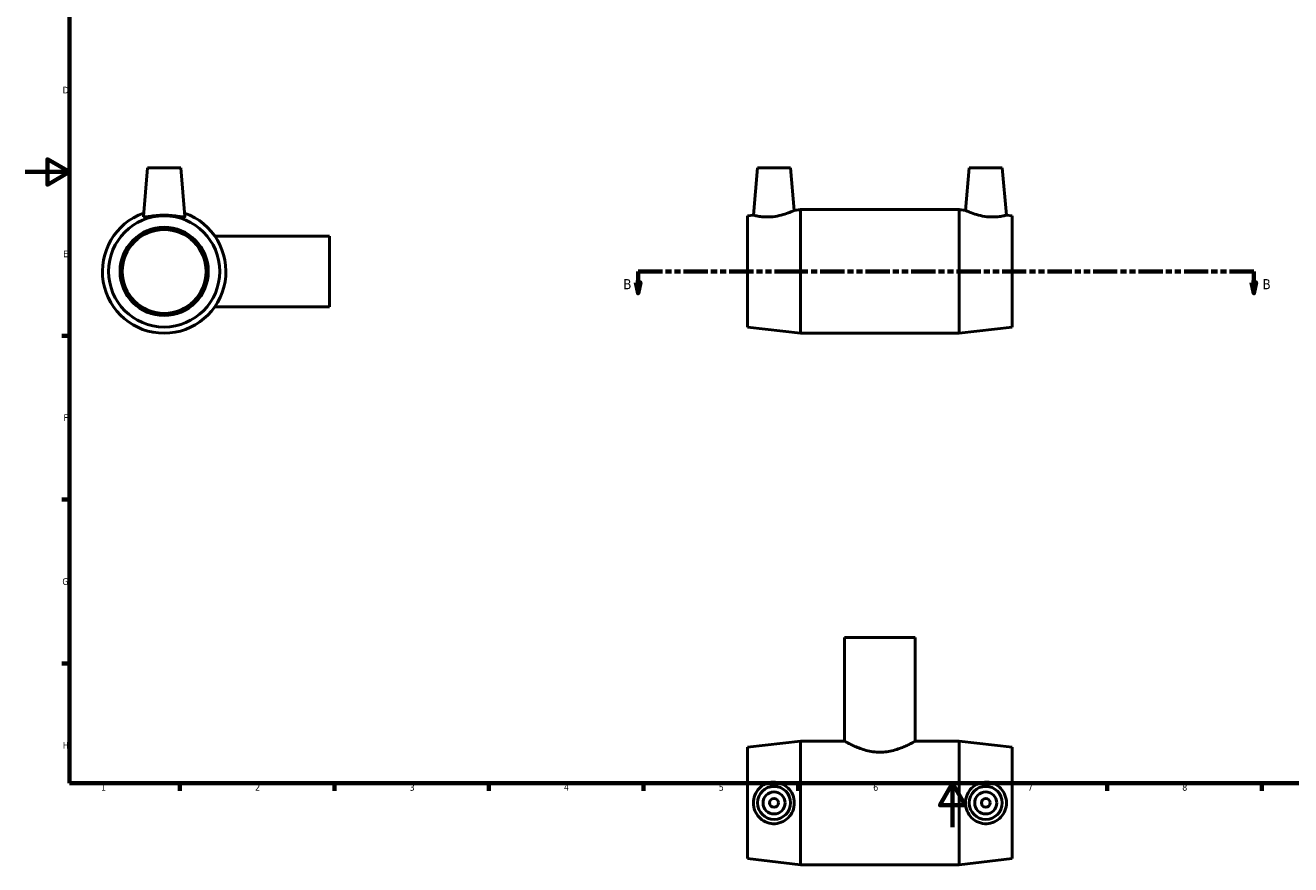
# Model space of a CAD drawing. Header units: millimetres. Extents: x 0 to 894, y -17 to 744.
# Tile 1 of 3: x 0 to 574, y -17 to 363. Entities that reach past the tile are written whole.
import ezdxf

# ---------------------------------------------------------------- set-up
doc = ezdxf.new("R2010")
doc.units = ezdxf.units.MM
doc.linetypes.add('DOUBLE_DASH_CHAIN', pattern=[1.2403, 0.6614, -0.0827, 0.1654, -0.0827, 0.1654, -0.0827])
for name, color, linetype, lineweight in [('Border (ANSI)', 7, 'Continuous', 70), ('Section Line (ANSI)', 7, 'DOUBLE_DASH_CHAIN', 70), ('Visible (ANSI)', 7, 'Continuous', 50)]:
    doc.layers.add(name, color=color, linetype=linetype, lineweight=lineweight)
doc.styles.add('Label Text (ANSI)', font='tahoma.ttf')
doc.styles.add('Note Text (ANSI)', font='tahoma.ttf')

# ---------------------------------------------------------------- blocks, each defined once
blk = doc.blocks.new('Borders Default Border')
at = {"layer": 'Border (ANSI)'}
for p, q in [((20, 222.75), (16.55, 222.75)), ((20, 148.5), (16.55, 148.5)), ((20, 74.25), (16.55, 74.25)), ((70.08, 20), (70.08, 16.55)), ((140.17, 20), (140.17, 16.55)), ((210.25, 20), (210.25, 16.55)), ((280.33, 20), (280.33, 16.55)), ((350.42, 20), (350.42, 16.55)), ((490.58, 20), (490.58, 16.55)), ((560.67, 20), (560.67, 16.55))]:
    blk.add_line(p, q, dxfattribs=at)
at = {"layer": 'Border (ANSI)', "flags": 128}
for points in [[(20, 20), (20, 574), (821, 574), (821, 20), (20, 20)], [(0, 297), (20, 297), (10, 302.77), (10, 291.23), (20, 297)], [(420.5, 0), (420.5, 20), (414.73, 10), (426.27, 10), (420.5, 20)]]:
    blk.add_lwpolyline(points, dxfattribs=at)
at = {"layer": 'Border (ANSI)', "color": 230, "true_color": 0xff0080, "char_height": 3.05, "attachment_point": 7, "style": 'Note Text (ANSI)'}
for s, insert in [('D', (16.96, 332.6)), ('E', (17.21, 258.35)), ('F', (17.29, 184.1)), ('G', (16.81, 109.79)), ('H', (16.97, 35.6)), ('1', (34.35, 16.55)), ('2', (104.2, 16.55)), ('3', (174.26, 16.49)), ('4', (244.23, 16.55)), ('5', (314.48, 16.49)), ('6', (384.49, 16.49)), ('7', (454.6, 16.55)), ('8', (524.63, 16.48))]:
    blk.add_mtext(s, dxfattribs=dict(at, insert=insert))
blk = doc.blocks.new('2dTransSection0')
at = {"layer": 'Section Line (ANSI)', "linetype": 'Continuous'}
for p, q in [((276.91, 246.93), (277.91, 241.93)), ((278.91, 246.93), (276.91, 246.93)), ((277.91, 251.93), (288.94, 251.93)), ((277.91, 251.93), (277.91, 246.93)), ((277.91, 246.93), (277.91, 241.93)), ((277.91, 241.93), (278.91, 246.93)), ((546.07, 251.93), (557.1, 251.93)), ((556.1, 246.93), (557.1, 241.93)), ((558.1, 246.93), (556.1, 246.93)), ((557.1, 251.93), (557.1, 246.93)), ((557.1, 246.93), (557.1, 241.93)), ((557.1, 241.93), (558.1, 246.93))]:
    blk.add_line(p, q, dxfattribs=at)
at = {"layer": 'Section Line (ANSI)', "linetype": 'DOUBLE_DASH_CHAIN', "ltscale": 16.631172}
blk.add_line((277.91, 251.93), (557.1, 251.93), dxfattribs=at)
at = {"layer": 'Section Line (ANSI)', "linetype": 'Continuous', "flags": 128}
for points in [[(276.91, 246.93), (277.91, 241.93), (278.91, 246.93), (276.91, 246.93)], [(556.1, 246.93), (557.1, 241.93), (558.1, 246.93), (556.1, 246.93)]]:
    blk.add_lwpolyline(points, dxfattribs=at)
at = {"layer": 'Section Line (ANSI)'}
for points in [[(276.91, 246.93), (277.91, 241.93), (278.91, 246.93), (276.91, 246.93)], [(556.1, 246.93), (557.1, 241.93), (558.1, 246.93), (556.1, 246.93)]]:
    blk.add_solid(points, dxfattribs=at)
at = {"layer": 'Section Line (ANSI)', "char_height": 4.57, "attachment_point": 7, "style": 'Label Text (ANSI)'}
for insert in [(271.16, 243.86), (561.05, 243.86)]:
    blk.add_mtext('B', dxfattribs=dict(at, insert=insert))

msp = doc.modelspace()

# ---------------------------------------------------------------- linework, layer by layer
at = {"layer": 'Visible (ANSI)'}
for p, q in [((55.459, 298.927), (53.522, 276.797)), ((70.459, 298.927), (55.459, 298.927)), ((70.459, 298.927), (72.395, 276.797)), ((332.031, 298.927), (330.151, 277.433)), ((332.031, 298.927), (347.031, 298.927)), ((347.031, 298.927), (348.722, 279.6)), ((428.031, 298.927), (426.34, 279.6)), ((443.031, 298.927), (428.031, 298.927)), ((443.031, 298.927), (444.912, 277.433)), ((327.531, 277.127), (330.151, 277.433)), ((327.531, 226.727), (327.531, 277.127)), ((348.722, 279.6), (351.531, 279.927)), ((351.531, 223.927), (351.531, 279.927)), ((351.531, 279.927), (423.531, 279.927)), ((423.531, 223.927), (423.531, 279.927)), ((426.34, 279.6), (423.531, 279.927)), ((447.531, 277.127), (444.912, 277.433)), ((447.531, 226.727), (447.531, 277.127)), ((137.959, 267.927), (85.937, 267.927)), ((137.959, 235.927), (137.959, 267.927)), ((137.959, 235.927), (85.937, 235.927)), ((327.531, 226.727), (351.531, 223.927)), ((351.531, 223.927), (423.531, 223.927)), ((447.531, 226.727), (423.531, 223.927)), ((403.531, 86.029), (371.531, 86.029)), ((371.531, 86.029), (371.531, 39.029)), ((403.531, 86.029), (403.531, 39.029)), ((327.531, 36.229), (351.531, 39.029)), ((327.531, -14.171), (327.531, 36.229)), ((351.531, -16.971), (351.531, 39.029)), ((351.531, 39.029), (371.531, 39.029)), ((403.531, 39.029), (423.531, 39.029)), ((423.531, -16.971), (423.531, 39.029)), ((447.531, 36.229), (423.531, 39.029)), ((447.531, -14.171), (447.531, 36.229)), ((327.531, -14.171), (351.531, -16.971)), ((351.531, -16.971), (423.531, -16.971)), ((447.531, -14.171), (423.531, -16.971))]:
    msp.add_line(p, q, dxfattribs=at)
for centre, radius in [((62.959, 251.927), 25.2), ((62.959, 251.927), 20), ((62.959, 251.927), 19), ((339.531, 11.029), 7.5), ((435.531, 11.029), 7.5), ((339.531, 11.029), 5), ((339.531, 11.029), 2), ((435.531, 11.029), 5), ((435.531, 11.029), 2)]:
    msp.add_circle(centre, radius, dxfattribs=at)
msp.add_arc((62.959, 251.927), 28, 109.401924, 70.598076, dxfattribs=at)
msp.add_open_spline([(53.53, 276.74), (53.523, 276.758), (53.521, 276.777), (53.523, 276.798)], degree=3, dxfattribs=at)
for points, knots in [([(72.394, 276.798), (72.396, 276.777), (72.394, 276.758), (72.34, 276.616), (72.064, 276.575), (71.054, 276.655), (70.32, 276.771), (68.66, 277.017), (67.617, 277.163), (65.343, 277.373), (64.112, 277.433), (61.805, 277.433), (60.574, 277.373), (58.3, 277.163), (57.257, 277.017), (55.597, 276.771), (54.863, 276.655), (53.853, 276.575), (53.577, 276.616), (53.53, 276.74)], [2.913067, 2.913067, 2.913067, 2.913067, 2.9611775, 2.9611775, 3.303873, 3.303873, 3.6465685, 3.6465685, 3.9926443, 3.9926443, 4.33872, 4.33872, 4.6847957, 4.6847957, 5.0308714, 5.0308714, 5.373567, 5.373567, 5.7162625, 5.7162625, 5.7162625, 5.7162625]), ([(339.05, 276.74), (337.916, 276.616), (336.711, 276.575), (334.511, 276.655), (333.516, 276.771), (331.949, 277.017), (331.271, 277.163), (330.371, 277.373), (330.151, 277.433), (330.151, 277.433)], [0, 0, 0, 0, 0.3426955, 0.3426955, 0.6853911, 0.6853911, 1.0314668, 1.0314668, 1.3775425, 1.3775425, 1.3775425, 1.3775425]), ([(348.722, 279.6), (348.722, 279.6), (348.476, 279.483), (347.498, 279.053), (346.767, 278.743), (345.076, 278.112), (343.992, 277.746), (341.601, 277.125), (340.292, 276.876), (339.05, 276.74)], [4.2356738, 4.2356738, 4.2356738, 4.2356738, 4.6008362, 4.6008362, 4.9659985, 4.9659985, 5.3411305, 5.3411305, 5.7162625, 5.7162625, 5.7162625, 5.7162625]), ([(436.012, 276.74), (434.77, 276.876), (433.461, 277.125), (431.07, 277.746), (429.986, 278.112), (428.296, 278.743), (427.565, 279.053), (426.587, 279.483), (426.34, 279.6), (426.34, 279.6)], [0, 0, 0, 0, 0.375132, 0.375132, 0.750264, 0.750264, 1.1154264, 1.1154264, 1.4805887, 1.4805887, 1.4805887, 1.4805887]), ([(444.912, 277.433), (444.912, 277.433), (444.691, 277.373), (443.792, 277.163), (443.113, 277.017), (441.546, 276.771), (440.551, 276.655), (438.352, 276.575), (437.147, 276.616), (436.012, 276.74)], [4.33872, 4.33872, 4.33872, 4.33872, 4.6847957, 4.6847957, 5.0308714, 5.0308714, 5.373567, 5.373567, 5.7162625, 5.7162625, 5.7162625, 5.7162625]), ([(403.531, 39.029), (403.531, 39.029), (403.43, 38.971), (403.013, 38.735), (402.697, 38.559), (401.873, 38.113), (401.363, 37.844), (400.197, 37.262), (399.54, 36.948), (397.447, 36.024), (395.682, 35.336), (392.742, 34.572), (391.714, 34.362), (389.626, 34.079), (388.567, 34.007), (386.496, 34.007), (385.437, 34.079), (383.349, 34.362), (382.32, 34.572), (379.38, 35.336), (377.615, 36.024), (375.522, 36.948), (374.865, 37.262), (373.699, 37.844), (373.19, 38.113), (372.365, 38.559), (372.049, 38.735), (371.632, 38.971), (371.531, 39.029), (371.531, 39.029)], [2.4784317, 2.4784317, 2.4784317, 2.4784317, 2.787445, 2.787445, 3.0964584, 3.0964584, 3.4054717, 3.4054717, 3.714485, 3.714485, 4.3356742, 4.3356742, 4.6462688, 4.6462688, 4.9568634, 4.9568634, 5.267458, 5.267458, 5.5780526, 5.5780526, 6.1992418, 6.1992418, 6.5082551, 6.5082551, 6.8172685, 6.8172685, 7.1262818, 7.1262818, 7.4352951, 7.4352951, 7.4352951, 7.4352951]), ([(339.05, 1.6), (337.916, 1.647), (336.711, 1.923), (334.511, 2.933), (333.516, 3.667), (331.949, 5.327), (331.271, 6.37), (330.371, 8.644), (330.151, 9.875), (330.151, 12.182), (330.371, 13.413), (331.271, 15.687), (331.949, 16.731), (333.516, 18.391), (334.511, 19.124), (336.711, 20.135), (337.916, 20.411), (340.292, 20.509), (341.601, 20.295), (343.992, 19.349), (345.076, 18.618), (346.767, 16.935), (347.498, 15.877), (348.476, 13.533), (348.722, 12.246), (348.722, 9.812), (348.476, 8.525), (347.498, 6.181), (346.767, 5.122), (345.076, 3.439), (343.992, 2.708), (341.601, 1.762), (340.292, 1.548), (339.05, 1.6)], [0, 0, 0, 0, 0.3426955, 0.3426955, 0.6853911, 0.6853911, 1.0314668, 1.0314668, 1.3775425, 1.3775425, 1.7236182, 1.7236182, 2.069694, 2.069694, 2.4123895, 2.4123895, 2.755085, 2.755085, 3.130217, 3.130217, 3.505349, 3.505349, 3.8705114, 3.8705114, 4.2356738, 4.2356738, 4.6008362, 4.6008362, 4.9659985, 4.9659985, 5.3411305, 5.3411305, 5.7162625, 5.7162625, 5.7162625, 5.7162625]), ([(436.012, 1.6), (434.77, 1.548), (433.461, 1.762), (431.07, 2.708), (429.986, 3.439), (428.296, 5.122), (427.565, 6.181), (426.587, 8.525), (426.34, 9.812), (426.34, 12.246), (426.587, 13.533), (427.565, 15.877), (428.296, 16.935), (429.986, 18.618), (431.07, 19.349), (433.461, 20.295), (434.77, 20.509), (437.147, 20.411), (438.352, 20.135), (440.551, 19.124), (441.546, 18.391), (443.113, 16.731), (443.792, 15.687), (444.691, 13.413), (444.912, 12.182), (444.912, 9.875), (444.691, 8.644), (443.792, 6.37), (443.113, 5.327), (441.546, 3.667), (440.551, 2.933), (438.352, 1.923), (437.147, 1.647), (436.012, 1.6)], [0, 0, 0, 0, 0.375132, 0.375132, 0.750264, 0.750264, 1.1154264, 1.1154264, 1.4805887, 1.4805887, 1.8457511, 1.8457511, 2.2109135, 2.2109135, 2.5860455, 2.5860455, 2.9611775, 2.9611775, 3.303873, 3.303873, 3.6465685, 3.6465685, 3.9926443, 3.9926443, 4.33872, 4.33872, 4.6847957, 4.6847957, 5.0308714, 5.0308714, 5.373567, 5.373567, 5.7162625, 5.7162625, 5.7162625, 5.7162625])]:
    msp.add_open_spline(points, degree=3, knots=knots, dxfattribs=at)

# ---------------------------------------------------------------- block references
msp.add_blockref('Borders Default Border', (0, 0))
at = {"layer": 'Section Line (ANSI)'}
msp.add_blockref('2dTransSection0', (0, 0), dxfattribs=at)

doc.saveas('drawing.dxf')
